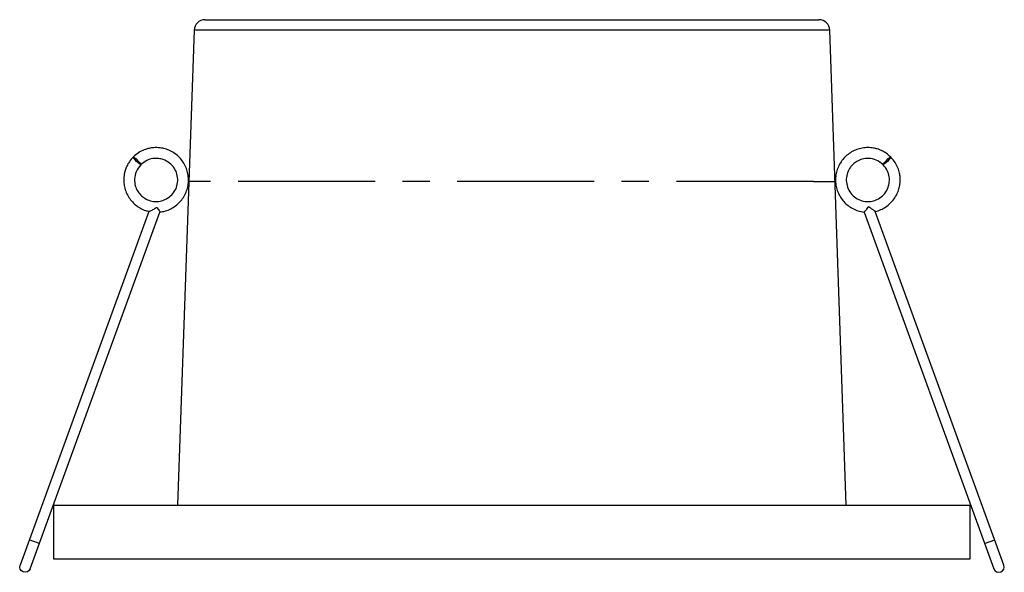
# Paper-space layout '_Posterior' of a CAD drawing. Header units: millimetres. Extents: x -26.9 to 64.4, y -26.6 to 24.7.
import ezdxf

# ---------------------------------------------------------------- set-up
doc = ezdxf.new("R2010")
doc.units = ezdxf.units.MM
doc.linetypes.add('CENTERX2', pattern=[20.32, 12.7, -2.54, 2.54, -2.54])

psp = doc.layouts.new('_Posterior')

# ---------------------------------------------------------------- linework, layer by layer
at = {"color": 7, "linetype": 'Continuous', "lineweight": 25}
for p, q in [((-9.746, 24.662), (47.18, 24.662)), ((-10.745, 23.697), (-12.283, -20.338)), ((48.179, 23.697), (-10.745, 23.697)), ((49.717, -20.338), (48.179, 23.697)), ((51.804, 7.335), (51.763, 7.32)), ((-14.949, 6.889), (-26.884, -25.901)), ((-25.944, -26.243), (-13.907, 6.83)), ((51.361, 6.83), (63.398, -26.243)), ((64.338, -25.901), (52.403, 6.889)), ((-23.783, -20.338), (-23.783, -25.338)), ((-23.783, -20.338), (61.217, -20.338)), ((61.217, -25.338), (61.217, -20.338)), ((-25.089, -23.894), (-26.029, -23.552)), ((62.543, -23.894), (63.483, -23.552)), ((-23.783, -25.338), (61.217, -25.338))]:
    psp.add_line(p, q, dxfattribs=at)
at = {"color": 7, "linetype": 'CENTERX2'}
for q in [(-11.235, 9.662), (48.669, 9.662)]:
    psp.add_line((46.668, 9.662), q, dxfattribs=at)
at = {"color": 7, "linetype": 'Continuous', "lineweight": 25, "flags": 128}
for points in [[(-16.387, 11.925), (-16.343, 11.916), (-16.252, 11.853), (-16.128, 11.748), (-15.989, 11.616), (-15.857, 11.478), (-15.752, 11.353), (-15.69, 11.262), (-15.68, 11.218), (-15.724, 11.228), (-15.815, 11.29), (-15.94, 11.395), (-16.078, 11.527), (-16.21, 11.666), (-16.315, 11.79), (-16.377, 11.881), (-16.387, 11.925)], [(53.841, 11.925), (53.832, 11.881), (53.769, 11.79), (53.664, 11.666), (53.533, 11.527), (53.394, 11.395), (53.269, 11.29), (53.178, 11.228), (53.134, 11.218), (53.144, 11.262), (53.206, 11.353), (53.311, 11.478), (53.443, 11.616), (53.582, 11.748), (53.706, 11.853), (53.797, 11.916), (53.841, 11.925)], [(-25.944, -26.243), (-26.045, -26.41), (-26.203, -26.526), (-26.392, -26.572), (-26.585, -26.542), (-26.752, -26.441), (-26.867, -26.284), (-26.914, -26.094), (-26.884, -25.901), (-26.884, -25.901)]]:
    psp.add_lwpolyline(points, dxfattribs=at)
at = {"color": 7, "linetype": 'Continuous', "lineweight": 25}
for centre, radius, start, end in [((-9.746, 23.662), 1, 90, 178), ((47.18, 23.662), 1, 2, 90), ((63.868, -26.072), 0.5, 200, 20)]:
    psp.add_arc(centre, radius, start, end, dxfattribs=at)
for points, knots in [([(-13.911, 6.837), (-13.83, 6.844), (-13.571, 6.867), (-13.15, 7.005), (-12.671, 7.243), (-12.244, 7.567), (-11.88, 7.959), (-11.591, 8.41), (-11.387, 8.906), (-11.274, 9.429), (-11.254, 9.963), (-11.33, 10.495), (-11.499, 11.003), (-11.754, 11.473), (-12.089, 11.891), (-12.493, 12.243), (-12.944, 12.513), (-13.414, 12.694), (-13.933, 12.802), (-14.434, 12.814), (-14.936, 12.74), (-15.408, 12.594), (-15.922, 12.337), (-16.226, 12.068), (-16.387, 11.925)], [0, 0, 0, 0, 0.021493, 0.068155, 0.115215, 0.161909, 0.208164, 0.255094, 0.302067, 0.348382, 0.395005, 0.442064, 0.488797, 0.535022, 0.581927, 0.628934, 0.675224, 0.719413, 0.760786, 0.814146, 0.85031, 0.893531, 0.943749, 1, 1, 1, 1]), ([(53.841, 11.925), (53.703, 12.049), (53.443, 12.284), (53.011, 12.524), (52.617, 12.676), (52.193, 12.778), (51.725, 12.819), (51.197, 12.774), (50.686, 12.637), (50.202, 12.41), (49.765, 12.101), (49.389, 11.718), (49.088, 11.276), (48.869, 10.787), (48.74, 10.267), (48.705, 9.732), (48.765, 9.201), (48.918, 8.688), (49.16, 8.209), (49.483, 7.782), (49.875, 7.419), (50.326, 7.128), (50.822, 6.932), (51.176, 6.833), (51.358, 6.827), (51.364, 6.827)], [0, 0, 0, 0, 0.048675, 0.091886, 0.128949, 0.159611, 0.20622, 0.251753, 0.298381, 0.344615, 0.391318, 0.438373, 0.485024, 0.531327, 0.578294, 0.625236, 0.671499, 0.718158, 0.765215, 0.811908, 0.858159, 0.905087, 0.952058, 0.99837, 1, 1, 1, 1]), ([(-16.387, 11.925), (-16.511, 11.787), (-16.746, 11.527), (-16.986, 11.095), (-17.138, 10.7), (-17.24, 10.277), (-17.281, 9.809), (-17.236, 9.28), (-17.099, 8.769), (-16.872, 8.286), (-16.563, 7.85), (-16.18, 7.473), (-15.737, 7.174), (-15.318, 6.975), (-15.042, 6.915), (-14.939, 6.892)], [0, 0, 0, 0, 0.087061, 0.1643471, 0.2306383, 0.2854799, 0.3688455, 0.4502847, 0.5336837, 0.6163789, 0.6999111, 0.7840734, 0.8675137, 0.9503308, 1, 1, 1, 1]), ([(52.396, 6.882), (52.4, 6.883), (52.58, 6.908), (52.918, 7.044), (53.389, 7.29), (53.807, 7.627), (54.159, 8.03), (54.43, 8.482), (54.61, 8.952), (54.718, 9.471), (54.73, 9.972), (54.656, 10.474), (54.51, 10.946), (54.253, 11.46), (53.984, 11.764), (53.841, 11.925)], [0, 0, 0, 0, 0.002051, 0.085641, 0.168321, 0.252216, 0.336295, 0.419092, 0.49813, 0.572132, 0.667574, 0.732259, 0.809564, 0.899387, 1, 1, 1, 1]), ([(-15.68, 11.218), (-15.507, 11.361), (-15.179, 11.631), (-14.596, 11.802), (-14.069, 11.815), (-13.527, 11.692), (-13.009, 11.405), (-12.574, 10.929), (-12.309, 10.356), (-12.234, 9.724), (-12.36, 9.093), (-12.676, 8.536), (-13.152, 8.102), (-13.733, 7.842), (-14.353, 7.775), (-14.939, 7.891), (-15.394, 8.13), (-15.742, 8.434), (-16.016, 8.795), (-16.229, 9.293), (-16.298, 9.911), (-16.156, 10.62), (-15.845, 11.011), (-15.68, 11.218)], [0, 0, 0, 0, 0.053309, 0.100756, 0.142387, 0.178479, 0.232807, 0.281514, 0.330776, 0.381483, 0.431627, 0.482374, 0.532537, 0.583297, 0.632568, 0.679564, 0.72446, 0.753881, 0.789893, 0.832224, 0.881774, 0.937397, 1, 1, 1, 1]), ([(53.134, 11.218), (53.277, 11.045), (53.547, 10.717), (53.718, 10.134), (53.731, 9.607), (53.608, 9.066), (53.321, 8.547), (52.845, 8.112), (52.272, 7.847), (51.64, 7.772), (51.009, 7.898), (50.452, 8.214), (50.019, 8.69), (49.758, 9.271), (49.691, 9.891), (49.807, 10.477), (50.046, 10.932), (50.35, 11.28), (50.711, 11.554), (51.209, 11.767), (51.827, 11.836), (52.536, 11.694), (52.927, 11.383), (53.134, 11.218)], [0, 0, 0, 0, 0.0533087, 0.1007557, 0.1423867, 0.1784792, 0.2328073, 0.2815142, 0.3307763, 0.3814835, 0.4316269, 0.4823737, 0.532537, 0.5832967, 0.6325684, 0.6795638, 0.7244598, 0.7538809, 0.7898928, 0.8322243, 0.8817741, 0.9373972, 1, 1, 1, 1]), ([(51.364, 6.826), (51.364, 6.825), (51.362, 6.818), (51.39, 6.841), (51.443, 6.894), (51.525, 6.986), (51.626, 7.113), (51.71, 7.222), (51.754, 7.292), (51.762, 7.31), (51.763, 7.317), (51.763, 7.32)], [0, 0, 0, 0, 0.002497, 0.170556, 0.334644, 0.509446, 0.706716, 0.935495, 0.973815, 0.992725, 1, 1, 1, 1]), ([(51.804, 7.335), (51.804, 7.332), (51.805, 7.326), (51.816, 7.31), (51.867, 7.27), (51.997, 7.179), (52.166, 7.066), (52.308, 6.97), (52.385, 6.913), (52.398, 6.896), (52.403, 6.889)], [0, 0, 0, 0, 0.008274, 0.01904, 0.057836, 0.211306, 0.520342, 0.718321, 0.877276, 1, 1, 1, 1]), ([(-14.941, 6.885), (-14.94, 6.883), (-14.936, 6.88), (-14.886, 6.895), (-14.785, 6.937), (-14.598, 7.03), (-14.423, 7.134), (-14.301, 7.211), (-14.264, 7.235), (-14.239, 7.25), (-14.222, 7.259), (-14.21, 7.261), (-14.2, 7.258), (-14.18, 7.243), (-14.127, 7.169), (-14.04, 7.046), (-13.955, 6.92), (-13.908, 6.841), (-13.909, 6.831), (-13.91, 6.826)], [0, 0, 0, 0, 0.027486, 0.088597, 0.170543, 0.286645, 0.464825, 0.50171, 0.522898, 0.537776, 0.548585, 0.553484, 0.558442, 0.564857, 0.593766, 0.709446, 0.825648, 0.91365, 1, 1, 1, 1])]:
    psp.add_open_spline(points, degree=3, knots=knots, dxfattribs=at)

doc.saveas('drawing.dxf')
